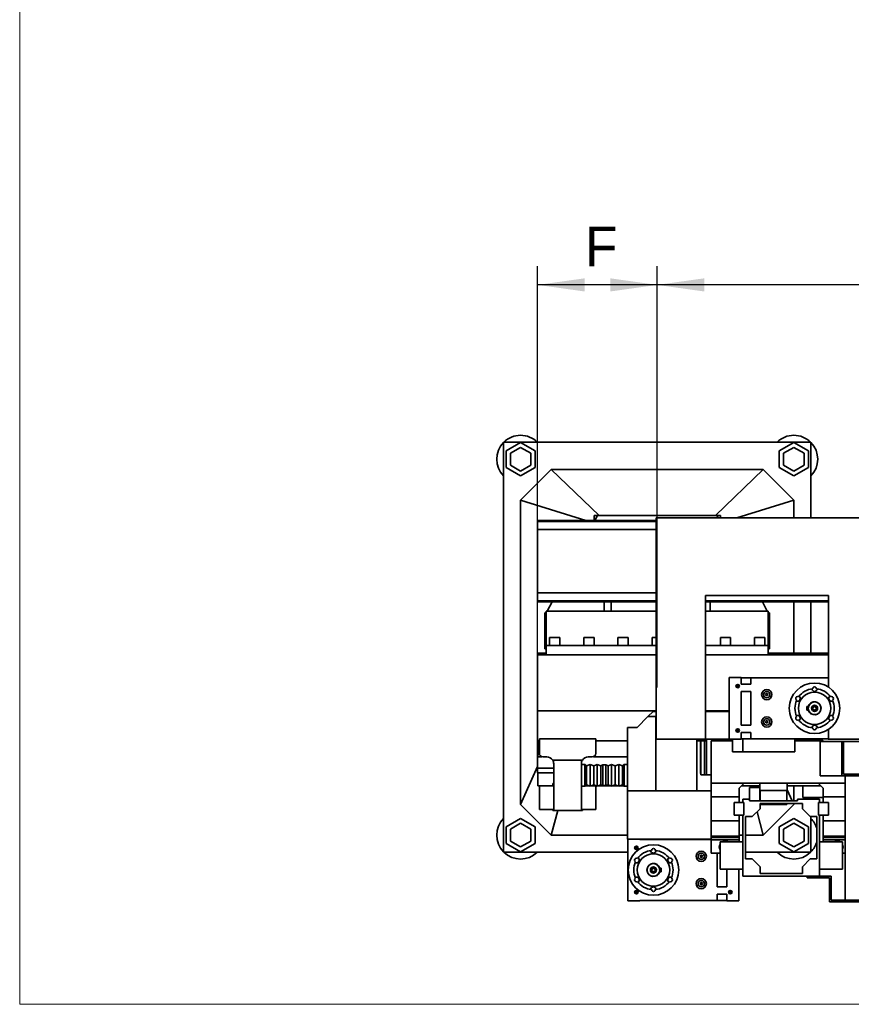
# Model space of a CAD drawing. Header units: millimetres. Extents: x 20 to 400, y 0 to 275.
# Tile 1 of 21: x 20 to 64, y 30 to 82. Entities that reach past the tile are written whole.
import ezdxf

# ---------------------------------------------------------------- set-up
doc = ezdxf.new("R2010")
doc.units = ezdxf.units.MM
doc.linetypes.add('SLD-Durchgehend', pattern=[0])
doc.linetypes.add('SLD-Punktstrich', pattern=[19.05, 15.24, -1.27, 1.27, -1.27])
doc.layers.add('KOPF', color=7, linetype='SLD-Durchgehend')
doc.styles.add('SLDTEXTSTYLE0', font='Gill Sans MT Pro Medium')
doc.dimstyles.new('SLDDIMSTYLE0', dxfattribs={"dimtxt": 1.924756, "dimasz": 2.5, "dimexe": 0, "dimexo": 0.0625, "dimgap": 0.481189, "dimtad": 1, "dimlfac": 55, "dimrnd": 1e-09, "dimzin": 12, "dimdsep": 46, "dimtxsty": 'SLDTEXTSTYLE0', "dimsah": 1, "dimcen": 0.09, "dimadec": 0, "dimazin": 3, "dimtfac": 1, "dimtofl": 0, "dimtmove": 0, "dimatfit": 3, "dimfxl": 1, "dimfrac": 2, "dimtolj": 1, "dimtzin": 12, "dimarcsym": 0})

# ---------------------------------------------------------------- blocks, each defined once
blk = doc.blocks.new('_D_10')
at = {"layer": 'KOPF', "color": 7}
for p, q in [((53.935, 52.732), (53.935, 69.273)), ((110.299, 52.91), (110.299, 69.273)), ((110.299, 68.273), (53.935, 68.273))]:
    blk.add_line(p, q, dxfattribs=at)
for points in [[(53.935, 68.273), (56.435, 67.923), (56.435, 68.623)], [(110.299, 68.273), (107.799, 68.623), (107.799, 67.923)]]:
    blk.add_solid(points, dxfattribs=at)
at = {"layer": 'KOPF', "color": 7, "insert": (80.382, 71.377), "char_height": 2.1167, "attachment_point": 1, "style": 'SLDTEXTSTYLE0'}
blk.add_mtext('H1', dxfattribs=at)
blk = doc.blocks.new('_D_11')
at = {"layer": 'KOPF', "color": 7}
for p, q in [((47.571, 48.673), (47.571, 69.273)), ((53.935, 52.732), (53.935, 69.273)), ((53.935, 68.273), (47.571, 68.273))]:
    blk.add_line(p, q, dxfattribs=at)
for points in [[(47.571, 68.273), (50.071, 67.923), (50.071, 68.623)], [(53.935, 68.273), (51.435, 68.623), (51.435, 67.923)]]:
    blk.add_solid(points, dxfattribs=at)
at = {"layer": 'KOPF', "color": 7, "insert": (50.091, 71.377), "char_height": 2.117, "attachment_point": 1, "style": 'SLDTEXTSTYLE0'}
blk.add_mtext('F', dxfattribs=at)

msp = doc.modelspace()

# ---------------------------------------------------------------- linework, layer by layer
at = {"color": 7, "linetype": 'SLD-Durchgehend', "lineweight": 35}
for p, q in [((62.11677, 59.90959), (45.75313, 59.90959)), ((45.75313, 59.90959), (45.75313, 38.09141)), ((46.66222, 59.89276), (45.88949, 59.44663)), ((47.43495, 59.44663), (46.66222, 59.89276)), ((61.20768, 59.89276), (60.43495, 59.44663)), ((61.9804, 59.44663), (61.20768, 59.89276)), ((62.11677, 55.87322), (62.11677, 59.90959)), ((45.88949, 59.44663), (45.88949, 58.55436)), ((46.66222, 59.63033), (46.11677, 59.31541)), ((46.11677, 59.31541), (46.11677, 58.68558)), ((47.20768, 59.31541), (46.66222, 59.63033)), ((47.20768, 58.68558), (47.20768, 59.31541)), ((47.43495, 58.55436), (47.43495, 59.44663)), ((60.43495, 59.44663), (60.43495, 58.55436)), ((61.20768, 59.63033), (60.66222, 59.31541)), ((60.66222, 59.31541), (60.66222, 58.68558)), ((61.75313, 59.31541), (61.20768, 59.63033)), ((61.75313, 58.68558), (61.75313, 59.31541)), ((61.9804, 58.55436), (61.9804, 59.44663)), ((46.11677, 58.68558), (46.66222, 58.37066)), ((46.66222, 58.37066), (47.20768, 58.68558)), ((60.66222, 58.68558), (61.20768, 58.37066)), ((61.20768, 58.37066), (61.75313, 58.68558)), ((45.88949, 58.55436), (46.66222, 58.10823)), ((46.66222, 58.10823), (47.43495, 58.55436)), ((48.29859, 58.45504), (46.66222, 56.81868)), ((50.83777, 56.0005), (48.29859, 58.45504)), ((59.57131, 58.45504), (48.29859, 58.45504)), ((57.03213, 56.0005), (59.57131, 58.45504)), ((61.20768, 56.81868), (59.57131, 58.45504)), ((60.43495, 58.55436), (61.20768, 58.10823)), ((61.20768, 58.10823), (61.9804, 58.55436)), ((50.13949, 55.73686), (46.66222, 56.81868)), ((46.66222, 56.81868), (46.66222, 40.63686)), ((58.16872, 55.87322), (61.20768, 56.81868)), ((61.20768, 55.87322), (61.20768, 56.81868)), ((47.57131, 55.73686), (47.57131, 55.68231)), ((53.87131, 55.73686), (47.57131, 55.73686)), ((53.87131, 55.68231), (47.57131, 55.68231)), ((47.57131, 55.26413), (47.57131, 55.68231)), ((50.75313, 56.0005), (50.57131, 56.0005)), ((50.57131, 56.0005), (50.57131, 55.73686)), ((50.61438, 55.73686), (50.75313, 56.0005)), ((50.75313, 56.0005), (57.11677, 56.0005)), ((53.87131, 55.87322), (53.87131, 44.10959)), ((66.23495, 55.87322), (53.87131, 55.87322)), ((57.29859, 56.0005), (57.11677, 56.0005)), ((57.11677, 56.0005), (57.18375, 55.87322)), ((57.29859, 55.87322), (57.29859, 56.0005)), ((53.87131, 55.26413), (47.57131, 55.26413)), ((47.57131, 51.88231), (47.57131, 55.26413)), ((53.87131, 51.88231), (47.57131, 51.88231)), ((47.57131, 51.46413), (47.57131, 51.88231)), ((47.57131, 51.46413), (53.87131, 51.46413)), ((47.57131, 51.46413), (47.57131, 51.40959)), ((53.87131, 51.40959), (47.57131, 51.40959)), ((48.07371, 50.90959), (48.33686, 51.40959)), ((51.11677, 51.28882), (51.11677, 51.40959)), ((51.4804, 51.28882), (51.4804, 51.40959)), ((56.50768, 51.74595), (63.05313, 51.74595)), ((56.50768, 44.10959), (56.50768, 51.74595)), ((56.50768, 51.46413), (63.05313, 51.46413)), ((63.05313, 51.40959), (56.50768, 51.40959)), ((56.75313, 51.28882), (56.75313, 51.40959)), ((59.53304, 51.40959), (59.79619, 50.90959)), ((61.20768, 48.67322), (61.20768, 51.40959)), ((62.11677, 48.67322), (62.11677, 51.40959)), ((63.05313, 51.74595), (63.05313, 46.86968)), ((47.95313, 50.81868), (48.02586, 50.81868)), ((47.95313, 50.54595), (47.95313, 50.81868)), ((48.02586, 50.90959), (53.87131, 50.90959)), ((48.02586, 50.55504), (48.02586, 50.90959)), ((51.11677, 50.90959), (51.11677, 51.28882)), ((51.4804, 50.90959), (51.4804, 51.28882)), ((56.50768, 50.90959), (59.84404, 50.90959)), ((56.75313, 50.90959), (56.75313, 51.28882)), ((59.84404, 50.55504), (59.84404, 50.90959)), ((59.84404, 50.81868), (59.91677, 50.81868)), ((59.91677, 50.54595), (59.91677, 50.81868)), ((47.95313, 49.18231), (47.95313, 50.54595)), ((48.02586, 49.09141), (48.02586, 50.55504)), ((59.84404, 49.09141), (59.84404, 50.55504)), ((59.91677, 49.18231), (59.91677, 50.54595)), ((48.20768, 49.50959), (48.20768, 49.09141)), ((48.20768, 49.50959), (48.75313, 49.50959)), ((48.75313, 49.09141), (48.75313, 49.50959)), ((50.02586, 49.50959), (50.02586, 49.09141)), ((50.02586, 49.50959), (50.57131, 49.50959)), ((50.57131, 49.09141), (50.57131, 49.50959)), ((51.84404, 49.50959), (51.84404, 49.09141)), ((51.84404, 49.50959), (52.38949, 49.50959)), ((52.38949, 49.09141), (52.38949, 49.50959)), ((53.66222, 49.50959), (53.66222, 49.09141)), ((53.66222, 49.50959), (53.87131, 49.50959)), ((57.29859, 49.50959), (57.29859, 49.09141)), ((57.29859, 49.50959), (57.84404, 49.50959)), ((57.84404, 49.09141), (57.84404, 49.50959)), ((59.11677, 49.50959), (59.11677, 49.09141)), ((59.11677, 49.50959), (59.66222, 49.50959)), ((59.66222, 49.09141), (59.66222, 49.50959)), ((47.95313, 48.90959), (47.95313, 49.18231)), ((47.95313, 48.90959), (48.02586, 48.90959)), ((48.02586, 49.09141), (53.87131, 49.09141)), ((48.02586, 48.6005), (48.02586, 49.09141)), ((56.50768, 49.09141), (59.84404, 49.09141)), ((59.84404, 48.6005), (59.84404, 49.09141)), ((59.84404, 48.90959), (59.91677, 48.90959)), ((59.91677, 48.90959), (59.91677, 49.18231)), ((48.02586, 48.67322), (47.57131, 48.67322)), ((47.57131, 48.67322), (47.57131, 48.6005)), ((47.57131, 48.23686), (47.57131, 48.6005)), ((47.57131, 48.6005), (48.02586, 48.6005)), ((47.57131, 45.61868), (47.57131, 48.23686)), ((48.02586, 48.6005), (53.87131, 48.6005)), ((56.50768, 48.6005), (59.84404, 48.6005)), ((63.05313, 48.67322), (59.84404, 48.67322)), ((59.84404, 48.6005), (63.05313, 48.6005)), ((57.765, 44.11141), (57.765, 47.38413)), ((58.39682, 47.38413), (57.765, 47.38413)), ((58.39682, 47.38413), (58.39682, 47.05686)), ((58.39682, 47.36595), (58.915, 47.36595)), ((58.915, 47.05686), (58.915, 47.36595)), ((63.03773, 47.36595), (58.915, 47.36595)), ((63.05313, 47.38413), (63.03773, 47.38413)), ((63.03773, 47.36595), (63.03773, 47.38413)), ((58.15398, 46.99516), (58.19503, 46.95411)), ((58.19503, 46.90507), (58.165, 46.87504)), ((58.27409, 46.87504), (58.165, 46.87504)), ((58.24407, 46.95411), (58.27409, 46.98413)), ((58.27409, 46.87504), (58.24407, 46.90507)), ((58.27409, 46.98413), (58.27409, 46.87504)), ((58.29454, 46.87504), (58.27409, 46.87504)), ((58.27409, 46.87504), (58.27916, 46.86998)), ((58.27409, 46.87504), (58.27409, 46.8546)), ((58.27916, 46.86998), (58.27409, 46.8546)), ((58.27916, 46.86998), (58.29454, 46.87504)), ((58.28512, 46.96471), (58.29454, 46.98413)), ((58.39682, 47.05686), (58.40137, 47.05686)), ((58.39682, 46.63868), (58.39682, 44.85686)), ((58.915, 46.63868), (58.39682, 46.63868)), ((58.40137, 47.05686), (58.40137, 47.03868)), ((58.40137, 47.03868), (58.91046, 47.03868)), ((58.91046, 47.03868), (58.91046, 47.05686)), ((58.91046, 47.05686), (58.915, 47.05686)), ((58.915, 46.63868), (58.915, 44.85686)), ((59.73351, 46.52959), (59.70202, 46.47504)), ((59.70202, 46.47504), (59.73351, 46.4205)), ((59.7965, 46.52959), (59.73351, 46.52959)), ((59.73351, 46.4205), (59.7965, 46.4205)), ((59.82799, 46.47504), (59.7965, 46.52959)), ((59.7965, 46.4205), (59.82799, 46.47504)), ((53.87131, 45.61868), (47.57131, 45.61868)), ((47.57131, 45.61868), (47.57131, 44.0205)), ((53.44404, 45.30959), (53.71677, 45.58231)), ((53.87131, 45.58231), (53.71677, 45.58231)), ((57.765, 45.61868), (56.50768, 45.61868)), ((57.765, 45.58231), (56.50768, 45.58231)), ((61.97718, 45.83868), (61.905, 45.83868)), ((61.905, 45.83868), (61.905, 45.65686)), ((61.905, 45.65686), (61.97718, 45.65686)), ((52.86768, 44.73322), (53.44404, 45.30959)), ((53.85313, 45.30959), (53.44404, 45.30959)), ((53.85313, 41.36413), (53.85313, 45.30959)), ((59.73351, 45.07504), (59.70202, 45.0205)), ((59.7965, 45.07504), (59.73351, 45.07504)), ((59.82799, 45.0205), (59.7965, 45.07504)), ((52.35313, 41.36413), (52.35313, 44.73322)), ((52.35313, 44.73322), (52.86768, 44.73322)), ((58.19503, 44.54143), (58.15398, 44.50038)), ((58.165, 44.6205), (58.19503, 44.59047)), ((58.165, 44.6205), (58.27409, 44.6205)), ((58.24407, 44.59047), (58.27409, 44.6205)), ((58.27409, 44.51141), (58.24407, 44.54143)), ((58.27409, 44.64094), (58.27409, 44.6205)), ((58.27409, 44.64094), (58.27916, 44.62556)), ((58.27916, 44.62556), (58.27409, 44.6205)), ((58.27409, 44.6205), (58.29454, 44.6205)), ((58.27409, 44.6205), (58.27409, 44.51141)), ((58.29454, 44.6205), (58.27916, 44.62556)), ((58.28512, 44.60107), (58.29454, 44.6205)), ((58.915, 44.85686), (58.39682, 44.85686)), ((59.70202, 45.0205), (59.73351, 44.96595)), ((59.73351, 44.96595), (59.7965, 44.96595)), ((59.7965, 44.96595), (59.82799, 45.0205)), ((63.05313, 44.62586), (63.05313, 44.10959)), ((47.57313, 44.0205), (47.57131, 44.0205)), ((47.57131, 44.0205), (47.57131, 43.17322)), ((47.66222, 44.0205), (47.57313, 44.0205)), ((47.57313, 43.17322), (47.57313, 44.0205)), ((47.66222, 43.34595), (47.66222, 44.12159)), ((47.66222, 44.12159), (50.66222, 44.12159)), ((50.66222, 43.34595), (50.66222, 44.12159)), ((52.35313, 44.0205), (50.66222, 44.0205)), ((53.87131, 44.10959), (56.50768, 44.10959)), ((56.03495, 44.0205), (56.03495, 44.10959)), ((56.03495, 41.36413), (56.03495, 44.0205)), ((56.24404, 44.0205), (56.03495, 44.0205)), ((56.24404, 42.27322), (56.24404, 44.10959)), ((56.26222, 42.20231), (56.26222, 44.0205)), ((56.44404, 44.0205), (56.26222, 44.0205)), ((56.33495, 44.0205), (56.33495, 44.10959)), ((56.44404, 42.20231), (56.44404, 44.0205)), ((56.55313, 44.0205), (56.44404, 44.0205)), ((56.55313, 42.20231), (56.55313, 44.11141)), ((57.94265, 44.11141), (56.55313, 44.11141)), ((56.80768, 41.76959), (56.80768, 44.0205)), ((57.94265, 44.0205), (56.80768, 44.0205)), ((58.39682, 44.11141), (57.94265, 44.11141)), ((57.94265, 44.0205), (57.94265, 44.11141)), ((57.94265, 44.0205), (57.94265, 43.43868)), ((58.40137, 44.43868), (58.39682, 44.43868)), ((58.39682, 44.43868), (58.39682, 44.11141)), ((58.39682, 44.12959), (58.915, 44.12959)), ((58.91046, 44.45686), (58.40137, 44.45686)), ((58.40137, 44.45686), (58.40137, 44.43868)), ((58.49682, 44.12959), (58.49682, 43.43868)), ((58.91046, 44.43868), (58.91046, 44.45686)), ((58.915, 44.43868), (58.91046, 44.43868)), ((58.915, 44.12959), (58.915, 44.43868)), ((63.03773, 44.12959), (58.915, 44.12959)), ((62.67409, 44.11141), (61.26806, 44.11141)), ((61.26806, 44.11141), (61.26806, 44.0205)), ((61.26806, 43.43868), (61.26806, 44.0205)), ((62.765, 44.0205), (61.26806, 44.0205)), ((61.76046, 44.11141), (61.76046, 44.12959)), ((62.765, 44.0205), (62.67409, 44.11141)), ((62.765, 44.0205), (62.80682, 43.97868)), ((63.03773, 44.12959), (63.03773, 44.11141)), ((63.05313, 44.11141), (63.03773, 44.11141)), ((63.05313, 44.10959), (66.23495, 44.10959)), ((62.60768, 42.1605), (62.60768, 43.97868)), ((62.60768, 43.97868), (63.76222, 43.97868)), ((63.76222, 43.06959), (63.76222, 43.97868)), ((63.76222, 43.97868), (63.85313, 43.97868)), ((63.85313, 43.06959), (63.85313, 43.97868)), ((63.85313, 43.97868), (66.48949, 43.97868)), ((47.57313, 43.17322), (47.57131, 43.17322)), ((47.57131, 43.17322), (47.57131, 42.57156)), ((47.78727, 43.17322), (47.57313, 43.17322)), ((48.06222, 43.16413), (47.84404, 43.16413)), ((48.37171, 42.99141), (49.95273, 42.99141)), ((50.26222, 43.16413), (50.4804, 43.16413)), ((52.35313, 43.17322), (50.53718, 43.17322)), ((57.94265, 43.43868), (61.26806, 43.43868)), ((63.76222, 43.06959), (63.85313, 43.06959)), ((63.76222, 42.1605), (63.76222, 43.06959)), ((63.85313, 43.06959), (63.85313, 42.25141)), ((47.57131, 42.65706), (46.66222, 40.63686)), ((47.57131, 42.57156), (48.42586, 42.57156)), ((47.57131, 42.30959), (47.57131, 42.57156)), ((48.42586, 42.21532), (48.42586, 42.8005)), ((49.89859, 42.21532), (49.89859, 42.8005)), ((50.0804, 42.7592), (49.89859, 42.7592)), ((50.17131, 42.69556), (50.0804, 42.7592)), ((50.0804, 41.61375), (50.0804, 42.7592)), ((50.36222, 42.7592), (50.17131, 42.69556)), ((50.17131, 41.67738), (50.17131, 42.69556)), ((50.55313, 42.69556), (50.36222, 42.7592)), ((50.36222, 41.61375), (50.36222, 42.7592)), ((50.74404, 42.7592), (50.55313, 42.69556)), ((50.55313, 41.67738), (50.55313, 42.69556)), ((50.93495, 42.69556), (50.74404, 42.7592)), ((50.74404, 41.61375), (50.74404, 42.7592)), ((51.04404, 42.73193), (50.93495, 42.69556)), ((50.93495, 41.67738), (50.93495, 42.69556)), ((51.20768, 42.73193), (51.04404, 42.73193)), ((51.04404, 41.64102), (51.04404, 42.73193)), ((51.31677, 42.69556), (51.20768, 42.73193)), ((51.20768, 41.64102), (51.20768, 42.73193)), ((51.50768, 42.7592), (51.31677, 42.69556)), ((51.31677, 41.67738), (51.31677, 42.69556)), ((51.69859, 42.69556), (51.50768, 42.7592)), ((51.50768, 41.61375), (51.50768, 42.7592)), ((51.88949, 42.7592), (51.69859, 42.69556)), ((51.69859, 41.67738), (51.69859, 42.69556)), ((52.0804, 42.69556), (51.88949, 42.7592)), ((51.88949, 41.61375), (51.88949, 42.7592)), ((52.17131, 42.7592), (52.0804, 42.69556)), ((52.0804, 41.67738), (52.0804, 42.69556)), ((52.35313, 42.7592), (52.17131, 42.7592)), ((52.17131, 41.61375), (52.17131, 42.7592)), ((48.42586, 42.30959), (47.57131, 42.30959)), ((47.57313, 41.62777), (47.57313, 42.30959)), ((48.42586, 41.61978), (48.42586, 42.21532)), ((49.89859, 41.61978), (49.89859, 42.21532)), ((56.24404, 42.27322), (56.26222, 42.27322)), ((56.44404, 42.20231), (56.26222, 42.20231)), ((56.55313, 42.20231), (56.44404, 42.20231)), ((56.80768, 42.20231), (56.55313, 42.20231)), ((63.76222, 42.1605), (62.60768, 42.1605)), ((63.76222, 42.1605), (63.93495, 42.1605)), ((63.85313, 42.25141), (66.48949, 42.25141)), ((66.40768, 42.1605), (63.93495, 42.1605)), ((63.93495, 35.54231), (63.93495, 42.1605)), ((47.79984, 41.62777), (47.57313, 41.62777)), ((47.66222, 40.36413), (47.66222, 41.62777)), ((47.79984, 41.62777), (47.84404, 41.62777)), ((48.06222, 41.62777), (47.84404, 41.62777)), ((48.06222, 41.62777), (48.37393, 41.62777)), ((48.37393, 41.62777), (48.37393, 41.74605)), ((48.37393, 41.74605), (48.42586, 41.74605)), ((48.42586, 40.44724), (48.42586, 41.61978)), ((49.89859, 40.44724), (49.89859, 41.61978)), ((49.89859, 41.61375), (50.0804, 41.61375)), ((50.0804, 41.61375), (50.17131, 41.67738)), ((50.10044, 41.62777), (50.26222, 41.62777)), ((50.17131, 41.67738), (50.36222, 41.61375)), ((50.26222, 41.62777), (50.32015, 41.62777)), ((50.36222, 41.61375), (50.55313, 41.67738)), ((50.40429, 41.62777), (50.4804, 41.62777)), ((50.4804, 41.62777), (50.5246, 41.62777)), ((50.70197, 41.62777), (50.5246, 41.62777)), ((50.55313, 41.67738), (50.74404, 41.61375)), ((50.66222, 41.62777), (50.66222, 40.36413)), ((50.74404, 41.61375), (50.93495, 41.67738)), ((51.46561, 41.62777), (50.78611, 41.62777)), ((50.93495, 41.67738), (51.04404, 41.64102)), ((51.04404, 41.64102), (51.20768, 41.64102)), ((51.20768, 41.64102), (51.31677, 41.67738)), ((51.31677, 41.67738), (51.50768, 41.61375)), ((51.50768, 41.61375), (51.69859, 41.67738)), ((51.84743, 41.62777), (51.54975, 41.62777)), ((51.69859, 41.67738), (51.88949, 41.61375)), ((51.88949, 41.61375), (52.0804, 41.67738)), ((52.15128, 41.62777), (51.93156, 41.62777)), ((52.0804, 41.67738), (52.17131, 41.61375)), ((52.17131, 41.61375), (52.35313, 41.61375)), ((63.93495, 41.76959), (56.80768, 41.76959)), ((56.80768, 41.04231), (56.80768, 41.76959)), ((58.57131, 41.76959), (58.29859, 41.49686)), ((58.29859, 41.49686), (58.29859, 41.04231)), ((59.40137, 41.62777), (58.42949, 41.62777)), ((58.85313, 41.54231), (58.85313, 40.83322)), ((59.39859, 41.54231), (58.85313, 41.54231)), ((58.88594, 41.62777), (58.90823, 41.54231)), ((59.39859, 40.83322), (59.39859, 41.54231)), ((59.40137, 41.76959), (59.40137, 41.36597)), ((60.85591, 41.36597), (60.85591, 41.76959)), ((62.6404, 41.62777), (60.85591, 41.62777)), ((60.85591, 41.41856), (61.11931, 40.83322)), ((61.20768, 40.83322), (61.20768, 41.62777)), ((61.6804, 41.00595), (61.6804, 41.62777)), ((62.77131, 41.49686), (62.49859, 41.76959)), ((62.77131, 41.04231), (62.77131, 41.49686)), ((53.85313, 41.36413), (52.35313, 41.36413)), ((52.35313, 41.36413), (52.35313, 38.78231)), ((56.03495, 41.36413), (53.85313, 41.36413)), ((56.80768, 41.36413), (56.03495, 41.36413)), ((58.29859, 41.04231), (56.80768, 41.04231)), ((56.80768, 39.76959), (56.80768, 41.04231)), ((58.29859, 41.04231), (58.29859, 40.74231)), ((58.85313, 40.90595), (58.48949, 40.90595)), ((58.48949, 40.90595), (58.48949, 40.74231)), ((58.85313, 40.83322), (58.85313, 40.90595)), ((60.12864, 41.36597), (59.40137, 41.36597)), ((59.41677, 41.36595), (59.41677, 40.83322)), ((59.41677, 41.36595), (60.84051, 41.36595)), ((59.58319, 41.36597), (59.58319, 41.36595)), ((60.85591, 41.36597), (60.12864, 41.36597)), ((60.67409, 41.36595), (60.67409, 41.36597)), ((60.84051, 40.83322), (60.84051, 41.36595)), ((61.39859, 40.90595), (61.39859, 40.83322)), ((62.5804, 40.90595), (61.39859, 40.90595)), ((62.77131, 41.00595), (61.6804, 41.00595)), ((61.71677, 41.00595), (61.71677, 40.90595)), ((62.44404, 40.90595), (62.44404, 41.00595)), ((62.5804, 40.74231), (62.5804, 40.90595)), ((63.93495, 41.04231), (62.77131, 41.04231)), ((62.77131, 40.74231), (62.77131, 41.04231)), ((46.66222, 40.63686), (48.29859, 39.0005)), ((47.84404, 40.36413), (47.66222, 40.36413)), ((47.84404, 40.36413), (48.06222, 40.36413)), ((48.37393, 40.36413), (48.06222, 40.36413)), ((48.37393, 40.31576), (48.37393, 40.36413)), ((48.42586, 40.31576), (48.42586, 40.44724)), ((49.89859, 40.31576), (49.89859, 40.44724)), ((50.26222, 40.36413), (49.95052, 40.36413)), ((49.95052, 40.36413), (49.95052, 40.31576)), ((50.4804, 40.36413), (50.26222, 40.36413)), ((50.66222, 40.36413), (50.4804, 40.36413)), ((58.02586, 40.74231), (58.02586, 40.06959)), ((58.55313, 40.74231), (58.02586, 40.74231)), ((58.48949, 40.74231), (58.55313, 40.74231)), ((58.55313, 40.74231), (58.55313, 40.06959)), ((61.39859, 40.83322), (58.85313, 40.83322)), ((58.85313, 40.83322), (59.39859, 40.83322)), ((59.40768, 40.40595), (58.98949, 39.98777)), ((59.40768, 40.68777), (59.40768, 40.40595)), ((61.66222, 40.68777), (59.40768, 40.68777)), ((59.41677, 40.68777), (59.41677, 40.63868)), ((59.41677, 40.63868), (60.84051, 40.63868)), ((59.57131, 39.0005), (61.20768, 40.63686)), ((60.84051, 40.63868), (60.84051, 40.68777)), ((61.18477, 40.68777), (61.20768, 40.63686)), ((61.20768, 40.63686), (61.20768, 40.68777)), ((61.66222, 40.40595), (61.66222, 40.68777)), ((62.0804, 39.98777), (61.66222, 40.40595)), ((62.51677, 40.74231), (62.5804, 40.74231)), ((62.51677, 40.06959), (62.51677, 40.74231)), ((63.04404, 40.74231), (62.51677, 40.74231)), ((63.04404, 40.06959), (63.04404, 40.74231)), ((46.66222, 39.89276), (45.88949, 39.44663)), ((47.43495, 39.44663), (46.66222, 39.89276)), ((48.6417, 40.31576), (48.29859, 39.0005)), ((48.42586, 40.31576), (48.37393, 40.31576)), ((48.42586, 40.31576), (49.89859, 40.31576)), ((49.95052, 40.31576), (49.89859, 40.31576)), ((58.02586, 40.06959), (58.55313, 40.06959)), ((58.29859, 40.06959), (58.29859, 39.76959)), ((58.48949, 40.06959), (58.48949, 36.81504)), ((58.55313, 40.06959), (58.48949, 40.06959)), ((58.98949, 39.98777), (58.63495, 39.98777)), ((58.63495, 39.98777), (58.63495, 37.73322)), ((59.24667, 40.24495), (59.57131, 39.0005)), ((61.20768, 39.89276), (60.43495, 39.44663)), ((61.9804, 39.44663), (61.20768, 39.89276)), ((62.43495, 39.98777), (62.0804, 39.98777)), ((62.11677, 38.09141), (62.11677, 39.98777)), ((62.43495, 37.73322), (62.43495, 39.98777)), ((62.5804, 40.06959), (62.51677, 40.06959)), ((62.51677, 40.06959), (63.04404, 40.06959)), ((62.5804, 36.81504), (62.5804, 40.06959)), ((62.77131, 39.76959), (62.77131, 40.06959)), ((45.88949, 39.44663), (45.88949, 38.55436)), ((46.66222, 39.63033), (46.11677, 39.31541)), ((46.11677, 39.31541), (46.11677, 38.68558)), ((47.20768, 39.31541), (46.66222, 39.63033)), ((47.20768, 38.68558), (47.20768, 39.31541)), ((47.43495, 38.55436), (47.43495, 39.44663)), ((58.29859, 39.76959), (56.80768, 39.76959)), ((56.80768, 38.95141), (56.80768, 39.76959)), ((58.29859, 39.76959), (58.29859, 38.95141)), ((60.43495, 39.44663), (60.43495, 38.55436)), ((61.20768, 39.63033), (60.66222, 39.31541)), ((60.66222, 39.31541), (60.66222, 38.68558)), ((61.75313, 39.31541), (61.20768, 39.63033)), ((61.75313, 38.68558), (61.75313, 39.31541)), ((61.9804, 38.55436), (61.9804, 39.44663)), ((63.93495, 39.76959), (62.77131, 39.76959)), ((62.77131, 38.95141), (62.77131, 39.76959)), ((48.29859, 39.0005), (52.35313, 39.0005)), ((56.80768, 38.78231), (52.35313, 38.78231)), ((52.37131, 38.78231), (52.37131, 35.50959)), ((53.00768, 38.76413), (53.00768, 38.78231)), ((53.00768, 38.76413), (56.80768, 38.76413)), ((54.28495, 38.78231), (54.28495, 38.76413)), ((58.29859, 38.95141), (56.80768, 38.95141)), ((56.80768, 38.95141), (56.80768, 38.87868)), ((58.29859, 38.87868), (56.80768, 38.87868)), ((56.80768, 38.87868), (56.80768, 38.75141)), ((58.29859, 39.0005), (58.48949, 39.0005)), ((58.29859, 38.95141), (58.29859, 38.87868)), ((58.29859, 38.87868), (58.29859, 38.75141)), ((58.63495, 39.0005), (59.57131, 39.0005)), ((63.93495, 38.95141), (62.77131, 38.95141)), ((62.77131, 38.87868), (62.77131, 38.95141)), ((63.93495, 38.87868), (62.77131, 38.87868)), ((62.77131, 38.75141), (62.77131, 38.87868)), ((45.88949, 38.55436), (46.66222, 38.10823)), ((46.11677, 38.68558), (46.66222, 38.37066)), ((46.66222, 38.37066), (47.20768, 38.68558)), ((46.66222, 38.10823), (47.43495, 38.55436)), ((52.76029, 38.39334), (52.80134, 38.35229)), ((52.80134, 38.30325), (52.77131, 38.27322)), ((52.8804, 38.27322), (52.77131, 38.27322)), ((52.85038, 38.35229), (52.8804, 38.38231)), ((52.8804, 38.27322), (52.85038, 38.30325)), ((52.8804, 38.38231), (52.8804, 38.27322)), ((52.8804, 38.27322), (52.8804, 38.25278)), ((52.8804, 38.27322), (52.88547, 38.26816)), ((52.90085, 38.27322), (52.8804, 38.27322)), ((52.88547, 38.26816), (52.8804, 38.25278)), ((52.88547, 38.26816), (52.90085, 38.27322)), ((58.29859, 38.75141), (56.80768, 38.75141)), ((56.80768, 38.75141), (56.80768, 38.04231)), ((57.2804, 38.64231), (57.2804, 37.18777)), ((58.48949, 38.64231), (57.2804, 38.64231)), ((58.29859, 38.75141), (58.29859, 38.64231)), ((60.43495, 38.55436), (61.20768, 38.10823)), ((60.66222, 38.68558), (61.20768, 38.37066)), ((61.20768, 38.37066), (61.75313, 38.68558)), ((61.20768, 38.10823), (61.9804, 38.55436)), ((63.78949, 38.64231), (62.5804, 38.64231)), ((63.93495, 38.75141), (62.77131, 38.75141)), ((62.77131, 38.64231), (62.77131, 38.75141)), ((63.78949, 37.18777), (63.78949, 38.64231)), ((45.75313, 38.09141), (52.37131, 38.09141)), ((56.24891, 37.92777), (56.21742, 37.87322)), ((56.21742, 37.87322), (56.24891, 37.81868)), ((56.3119, 37.92777), (56.24891, 37.92777)), ((56.24891, 37.81868), (56.3119, 37.81868)), ((56.34339, 37.87322), (56.3119, 37.92777)), ((56.3119, 37.81868), (56.34339, 37.87322)), ((57.2804, 38.04231), (56.80768, 38.04231)), ((57.1304, 38.03686), (57.2804, 38.03686)), ((57.1304, 36.25504), (57.1304, 38.03686)), ((58.63495, 38.09141), (62.11677, 38.09141)), ((58.63495, 37.73322), (58.98949, 37.73322)), ((58.98949, 37.73322), (59.40768, 37.31504)), ((61.66222, 37.31504), (62.0804, 37.73322)), ((62.0804, 37.73322), (62.43495, 37.73322)), ((63.93495, 38.04231), (63.78949, 38.04231)), ((54.1404, 37.23686), (54.06823, 37.23686)), ((54.1404, 37.05504), (54.1404, 37.23686)), ((59.40768, 37.31504), (59.40768, 36.9605)), ((61.66222, 36.9605), (61.66222, 37.31504)), ((54.06823, 37.05504), (54.1404, 37.05504)), ((57.2804, 37.18777), (58.48949, 37.18777)), ((57.64859, 36.25504), (57.64859, 37.18777)), ((58.2804, 37.18777), (58.2804, 35.50959)), ((58.48949, 36.81504), (62.5804, 36.81504)), ((59.40768, 36.9605), (61.66222, 36.9605)), ((61.91677, 36.72413), (61.91677, 36.81504)), ((63.09859, 36.72413), (61.91677, 36.72413)), ((62.5804, 37.18777), (63.78949, 37.18777)), ((62.5804, 36.81504), (63.18949, 36.81504)), ((63.09859, 36.25591), (63.09859, 36.72413)), ((63.18949, 36.81504), (63.18949, 36.25591)), ((56.24891, 36.47322), (56.21742, 36.41868)), ((56.21742, 36.41868), (56.24891, 36.36413)), ((56.3119, 36.47322), (56.24891, 36.47322)), ((56.24891, 36.36413), (56.3119, 36.36413)), ((56.34339, 36.41868), (56.3119, 36.47322)), ((56.3119, 36.36413), (56.34339, 36.41868)), ((57.1304, 36.25504), (57.64859, 36.25504)), ((63.09859, 36.25591), (63.18949, 36.25591)), ((63.09859, 35.90595), (63.09859, 36.25591)), ((63.18949, 36.25591), (63.18949, 35.90595)), ((52.80134, 35.93961), (52.76029, 35.89856)), ((52.77131, 36.01868), (52.80134, 35.98865)), ((52.77131, 36.01868), (52.8804, 36.01868)), ((52.85038, 35.98865), (52.8804, 36.01868)), ((52.8804, 35.90959), (52.85038, 35.93961)), ((52.8804, 36.03912), (52.88547, 36.02374)), ((52.8804, 36.03912), (52.8804, 36.01868)), ((52.88547, 36.02374), (52.8804, 36.01868)), ((52.8804, 36.01868), (52.90085, 36.01868)), ((52.8804, 36.01868), (52.8804, 35.90959)), ((52.90085, 36.01868), (52.88547, 36.02374)), ((57.13495, 35.83686), (57.1304, 35.83686)), ((57.1304, 35.83686), (57.1304, 35.52777)), ((57.64404, 35.85504), (57.13495, 35.85504)), ((57.13495, 35.85504), (57.13495, 35.83686)), ((57.64404, 35.83686), (57.64404, 35.85504)), ((57.64859, 35.83686), (57.64404, 35.83686)), ((57.64859, 35.50959), (57.64859, 35.83686)), ((57.76625, 36.02374), (57.75087, 36.01868)), ((57.75087, 36.01868), (57.77131, 36.01868)), ((57.76029, 35.92901), (57.75087, 35.90959)), ((57.76625, 36.02374), (57.77131, 36.03912)), ((57.77131, 36.01868), (57.76625, 36.02374)), ((57.77131, 36.01868), (57.77131, 36.03912)), ((57.77131, 36.01868), (57.8804, 36.01868)), ((57.77131, 35.90959), (57.77131, 36.01868)), ((57.77131, 36.01868), (57.80134, 35.98865)), ((57.80134, 35.93961), (57.77131, 35.90959)), ((57.85038, 35.98865), (57.8804, 36.01868)), ((57.89143, 35.89856), (57.85038, 35.93961)), ((63.18949, 35.90595), (63.09859, 35.90595)), ((63.09859, 35.45141), (63.09859, 35.90595)), ((63.18949, 35.90595), (63.18949, 35.54231)), ((52.37131, 35.50959), (53.00768, 35.50959)), ((53.00768, 35.52777), (57.1304, 35.52777)), ((53.00768, 35.52777), (53.00768, 35.50959)), ((57.64859, 35.52777), (57.1304, 35.52777)), ((57.64859, 35.50959), (58.2804, 35.50959)), ((66.44404, 35.45141), (63.09859, 35.45141)), ((63.18949, 35.54231), (66.44404, 35.54231))]:
    msp.add_line(p, q, dxfattribs=at)
for centre, radius in [((58.21955, 46.92959), 0.09273), ((59.765, 46.47504), 0.27273), ((59.765, 46.47504), 0.17273), ((62.31046, 45.74777), 1.34545), ((62.31046, 45.74777), 0.86364), ((62.31046, 45.74777), 0.33636), ((62.31046, 45.74777), 0.16455), ((62.31046, 45.74777), 0.11818), ((62.31046, 45.74777), 0.09273), ((59.765, 45.0205), 0.27273), ((59.765, 45.0205), 0.17273), ((58.21955, 44.56595), 0.09273), ((53.73495, 37.14595), 1.34545), ((52.82586, 38.32777), 0.09273), ((53.73495, 37.14595), 0.86364), ((56.2804, 37.87322), 0.27273), ((56.2804, 37.87322), 0.17273), ((53.73495, 37.14595), 0.33636), ((53.73495, 37.14595), 0.16455), ((53.73495, 37.14595), 0.11818), ((53.73495, 37.14595), 0.09273), ((56.2804, 36.41868), 0.27273), ((56.2804, 36.41868), 0.17273), ((52.82586, 35.96413), 0.09273), ((57.82586, 35.96413), 0.09273)]:
    msp.add_circle(centre, radius, dxfattribs=at)
for centre, radius, start, end in [((46.66222, 59.0005), 1.27273, 90, 134.415309), ((46.66222, 59.0005), 1.27273, 45.584691, 90), ((61.20768, 59.0005), 1.27273, 90, 134.415309), ((61.20768, 59.0005), 1.27273, 45.584691, 90), ((46.66222, 59.0005), 1.27273, 135.584691, 224.415309), ((61.20768, 59.0005), 1.27273, 315.584691, 44.415309), ((62.31046, 45.74777), 1.04545, 95.482557, 144.517443), ((62.31046, 46.79322), 0.14545, 183.989015, 356.010985), ((62.31046, 46.79322), 0.1, 357.258721, 182.741279), ((62.31046, 45.74777), 1.04545, 35.482557, 84.517443), ((62.31046, 45.74777), 1.04545, 155.482557, 204.517443), ((61.40507, 46.2705), 0.1, 57.258721, 242.741279), ((61.40507, 46.2705), 0.14545, 243.989015, 56.010985), ((63.21585, 46.2705), 0.14545, 123.989015, 296.010985), ((63.21585, 46.2705), 0.1, 297.258721, 122.741279), ((62.31046, 45.74777), 1.04545, 335.482557, 24.517443), ((62.31046, 45.74777), 0.38182, 166.225853, 193.774147), ((62.31046, 45.74777), 0.36364, 165.522488, 194.477512), ((62.31046, 45.74777), 0.34545, 195.257523, 164.742477), ((61.40507, 45.22504), 0.1, 117.258721, 302.741279), ((61.40507, 45.22504), 0.14545, 303.989015, 116.010985), ((62.31046, 45.74777), 1.04545, 215.482557, 264.517443), ((62.31046, 45.74777), 1.04545, 275.482557, 324.517443), ((63.21585, 45.22504), 0.14545, 63.989015, 236.010985), ((63.21585, 45.22504), 0.1, 237.258721, 62.741279), ((62.31046, 44.70231), 0.14545, 3.989015, 176.010985), ((62.31046, 44.70231), 0.1, 177.258721, 2.741279), ((47.84404, 43.34595), 0.18182, 180, 270), ((48.06222, 42.8005), 0.36364, 31.668243, 90), ((48.06222, 42.8005), 0.36364, 0, 31.668243), ((50.26222, 42.8005), 0.36364, 148.331757, 180), ((50.26222, 42.8005), 0.36364, 90, 148.331757), ((50.4804, 43.34595), 0.18182, 270, 0), ((62.0804, 41.23322), 0.31818, 225.584691, 314.415309), ((46.66222, 39.0005), 1.27273, 135.584691, 224.415309), ((61.20768, 39.0005), 1.27273, 15.358886, 44.415309), ((53.73495, 38.19141), 0.1, 357.258721, 182.741279), ((57.55313, 38.36959), 0.31364, 150.408154, 209.591846), ((57.55313, 38.36959), 0.31364, 60.408154, 119.591846), ((61.20768, 39.0005), 1.27273, 315.584691, 344.641114), ((63.51677, 38.36959), 0.31364, 60.408154, 119.591846), ((63.51677, 38.36959), 0.31364, 0, 29.591846), ((63.51677, 38.36959), 0.31364, 330.408154, 0), ((46.66222, 39.0005), 1.27273, 225.584691, 314.415309), ((52.82956, 37.66868), 0.1, 57.258721, 242.741279), ((52.82956, 37.66868), 0.14545, 243.989015, 56.010985), ((53.73495, 37.14595), 1.04545, 95.482557, 144.517443), ((53.73495, 38.19141), 0.14545, 183.989015, 356.010985), ((53.73495, 37.14595), 1.04545, 35.482557, 84.517443), ((54.64034, 37.66868), 0.14545, 123.989015, 296.010985), ((54.64034, 37.66868), 0.1, 297.258721, 122.741279), ((61.20768, 39.0005), 1.27273, 225.584691, 314.415309), ((53.73495, 37.14595), 1.04545, 155.482557, 204.517443), ((53.73495, 37.14595), 0.34545, 15.257523, 344.742477), ((53.73495, 37.14595), 0.36364, 345.522488, 14.477512), ((53.73495, 37.14595), 0.38182, 346.225853, 13.774147), ((53.73495, 37.14595), 1.04545, 335.482557, 24.517443), ((52.82956, 36.62322), 0.1, 117.258721, 302.741279), ((52.82956, 36.62322), 0.14545, 303.989015, 116.010985), ((54.64034, 36.62322), 0.14545, 63.989015, 236.010985), ((54.64034, 36.62322), 0.1, 237.258721, 62.741279), ((53.73495, 37.14595), 1.04545, 215.482557, 264.517443), ((53.73495, 36.1005), 0.14545, 3.989015, 176.010985), ((53.73495, 37.14595), 1.04545, 275.482557, 324.517443), ((53.73495, 36.1005), 0.1, 177.258721, 2.741279)]:
    msp.add_arc(centre, radius, start, end, dxfattribs=at)
for points, knots in [([(58.165, 46.87504), (58.17114, 46.87167), (58.17778, 46.86801), (58.18395, 46.8643), (58.18443, 46.86402)], [0, 0, 0, 0, 0.92304342, 1, 1, 1, 1]), ([(58.18443, 46.86402), (58.17962, 46.8614), (58.17329, 46.85795), (58.16661, 46.85525), (58.165, 46.8546)], [0, 0, 0, 0, 0.76006094, 1, 1, 1, 1]), ([(58.18443, 46.86402), (58.19156, 46.86291), (58.21418, 46.85942), (58.23843, 46.86104), (58.25421, 46.86393), (58.25467, 46.86402)], [0, 0, 0, 0, 0.30917904, 0.97961458, 1, 1, 1, 1]), ([(58.19503, 46.95411), (58.19346, 46.94907), (58.19014, 46.93844), (58.19007, 46.92103), (58.19342, 46.91024), (58.19503, 46.90507)], [0, 0, 0, 0, 0.318625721, 0.672818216, 1, 1, 1, 1]), ([(58.19503, 46.95411), (58.19707, 46.9548), (58.20474, 46.95739), (58.21927, 46.95973), (58.23401, 46.9575), (58.24187, 46.95485), (58.24407, 46.95411)], [0, 0, 0, 0, 0.131250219, 0.494334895, 0.858413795, 1, 1, 1, 1]), ([(58.24407, 46.90507), (58.24248, 46.90453), (58.23516, 46.90202), (58.22094, 46.89941), (58.20564, 46.90151), (58.19744, 46.90426), (58.19503, 46.90507)], [0, 0, 0, 0, 0.10232089, 0.47295182, 0.84501059, 1, 1, 1, 1]), ([(58.24407, 46.90507), (58.2456, 46.90997), (58.24889, 46.92047), (58.24909, 46.93788), (58.24571, 46.9488), (58.24407, 46.95411)], [0, 0, 0, 0, 0.31043424, 0.66514498, 1, 1, 1, 1]), ([(58.25467, 46.86402), (58.25948, 46.86682), (58.26581, 46.87051), (58.27249, 46.87416), (58.27409, 46.87504)], [0, 0, 0, 0, 0.76006094, 1, 1, 1, 1]), ([(58.27409, 46.8546), (58.26796, 46.85722), (58.26132, 46.86006), (58.25515, 46.86374), (58.25467, 46.86402)], [0, 0, 0, 0, 0.92304342, 1, 1, 1, 1]), ([(58.27409, 46.98413), (58.27688, 46.97906), (58.28054, 46.97241), (58.28424, 46.96619), (58.28512, 46.96471)], [0, 0, 0, 0, 0.76177759, 1, 1, 1, 1]), ([(58.28512, 46.89446), (58.282, 46.88911), (58.27832, 46.88277), (58.27466, 46.87608), (58.27409, 46.87504)], [0, 0, 0, 0, 0.84488588, 1, 1, 1, 1]), ([(58.28512, 46.96471), (58.28615, 46.95811), (58.28956, 46.9364), (58.28828, 46.91213), (58.28536, 46.89581), (58.28512, 46.89446)], [0, 0, 0, 0, 0.286243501, 0.941187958, 1, 1, 1, 1]), ([(58.29454, 46.87504), (58.2924, 46.88011), (58.28959, 46.88677), (58.28598, 46.89298), (58.28512, 46.89446)], [0, 0, 0, 0, 0.76177759, 1, 1, 1, 1]), ([(58.165, 44.64094), (58.17114, 44.63832), (58.17778, 44.63548), (58.18395, 44.6318), (58.18443, 44.63152)], [0, 0, 0, 0, 0.92304342, 1, 1, 1, 1]), ([(58.18443, 44.63152), (58.17962, 44.62872), (58.17329, 44.62503), (58.16661, 44.62137), (58.165, 44.6205)], [0, 0, 0, 0, 0.76006094, 1, 1, 1, 1]), ([(58.25467, 44.63152), (58.24754, 44.63262), (58.22492, 44.63612), (58.20067, 44.63449), (58.18489, 44.6316), (58.18443, 44.63152)], [0, 0, 0, 0, 0.30917904, 0.97961458, 1, 1, 1, 1]), ([(58.19503, 44.59047), (58.19346, 44.58543), (58.19014, 44.5748), (58.19007, 44.55739), (58.19342, 44.54661), (58.19503, 44.54143)], [0, 0, 0, 0, 0.318625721, 0.672818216, 1, 1, 1, 1]), ([(58.19503, 44.59047), (58.19707, 44.59116), (58.20474, 44.59376), (58.21927, 44.5961), (58.23401, 44.59386), (58.24187, 44.59121), (58.24407, 44.59047)], [0, 0, 0, 0, 0.13125022, 0.49433489, 0.85841379, 1, 1, 1, 1]), ([(58.24407, 44.54143), (58.24248, 44.54089), (58.23516, 44.53838), (58.22094, 44.53578), (58.20564, 44.53787), (58.19744, 44.54062), (58.19503, 44.54143)], [0, 0, 0, 0, 0.10232089, 0.47295182, 0.84501059, 1, 1, 1, 1]), ([(58.24407, 44.54143), (58.2456, 44.54633), (58.24889, 44.55683), (58.24909, 44.57425), (58.24571, 44.58517), (58.24407, 44.59047)], [0, 0, 0, 0, 0.31043424, 0.66514498, 1, 1, 1, 1]), ([(58.25467, 44.63152), (58.25948, 44.63414), (58.26581, 44.63758), (58.27249, 44.64029), (58.27409, 44.64094)], [0, 0, 0, 0, 0.76006094, 1, 1, 1, 1]), ([(58.27409, 44.6205), (58.26796, 44.62387), (58.26132, 44.62753), (58.25515, 44.63123), (58.25467, 44.63152)], [0, 0, 0, 0, 0.923043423, 1, 1, 1, 1]), ([(58.27409, 44.6205), (58.27662, 44.6159), (58.28028, 44.60924), (58.28397, 44.603), (58.28512, 44.60107)], [0, 0, 0, 0, 0.69036772, 1, 1, 1, 1]), ([(58.28512, 44.53083), (58.28373, 44.52848), (58.28003, 44.52223), (58.27638, 44.51556), (58.27409, 44.51141)], [0, 0, 0, 0, 0.37634964, 1, 1, 1, 1]), ([(58.28512, 44.60107), (58.28615, 44.59447), (58.28956, 44.57276), (58.28828, 44.5485), (58.28536, 44.53217), (58.28512, 44.53083)], [0, 0, 0, 0, 0.2862435, 0.94118796, 1, 1, 1, 1]), ([(58.29454, 44.51141), (58.2924, 44.51648), (58.28959, 44.52313), (58.28598, 44.52935), (58.28512, 44.53083)], [0, 0, 0, 0, 0.76177759, 1, 1, 1, 1]), ([(52.77131, 38.27322), (52.77745, 38.26985), (52.78409, 38.26619), (52.79026, 38.26249), (52.79074, 38.2622)], [0, 0, 0, 0, 0.923043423, 1, 1, 1, 1]), ([(52.79074, 38.2622), (52.78593, 38.25958), (52.7796, 38.25613), (52.77292, 38.25343), (52.77131, 38.25278)], [0, 0, 0, 0, 0.76006094, 1, 1, 1, 1]), ([(52.79074, 38.2622), (52.79787, 38.2611), (52.82048, 38.2576), (52.84474, 38.25922), (52.86052, 38.26212), (52.86098, 38.2622)], [0, 0, 0, 0, 0.30917904, 0.97961458, 1, 1, 1, 1]), ([(52.80134, 38.35229), (52.7998, 38.34739), (52.79651, 38.33689), (52.79632, 38.31947), (52.7997, 38.30855), (52.80134, 38.30325)], [0, 0, 0, 0, 0.310434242, 0.665144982, 1, 1, 1, 1]), ([(52.80134, 38.35229), (52.80292, 38.35283), (52.81025, 38.35533), (52.82447, 38.35794), (52.83977, 38.35585), (52.84797, 38.3531), (52.85038, 38.35229)], [0, 0, 0, 0, 0.10232089, 0.47295182, 0.84501059, 1, 1, 1, 1]), ([(52.85038, 38.30325), (52.84834, 38.30256), (52.84066, 38.29996), (52.82614, 38.29762), (52.8114, 38.29986), (52.80354, 38.30251), (52.80134, 38.30325)], [0, 0, 0, 0, 0.131250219, 0.494334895, 0.858413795, 1, 1, 1, 1]), ([(52.85038, 38.30325), (52.85195, 38.30829), (52.85527, 38.31892), (52.85534, 38.33633), (52.85199, 38.34711), (52.85038, 38.35229)], [0, 0, 0, 0, 0.31862572, 0.67281822, 1, 1, 1, 1]), ([(52.86098, 38.2622), (52.86579, 38.265), (52.87212, 38.26869), (52.8788, 38.27235), (52.8804, 38.27322)], [0, 0, 0, 0, 0.76006094, 1, 1, 1, 1]), ([(52.8804, 38.25278), (52.87427, 38.2554), (52.86763, 38.25824), (52.86146, 38.26192), (52.86098, 38.2622)], [0, 0, 0, 0, 0.92304342, 1, 1, 1, 1]), ([(52.8804, 38.38231), (52.88319, 38.37724), (52.88685, 38.37059), (52.89055, 38.36437), (52.89143, 38.36289)], [0, 0, 0, 0, 0.76177759, 1, 1, 1, 1]), ([(52.89143, 38.29265), (52.88865, 38.28789), (52.88497, 38.28156), (52.88131, 38.27488), (52.8804, 38.27322)], [0, 0, 0, 0, 0.752210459, 1, 1, 1, 1]), ([(52.89143, 38.36289), (52.89277, 38.36524), (52.89634, 38.37149), (52.89911, 38.37816), (52.90085, 38.38231)], [0, 0, 0, 0, 0.37634964, 1, 1, 1, 1]), ([(52.89143, 38.36289), (52.89247, 38.35624), (52.89588, 38.33447), (52.89458, 38.31021), (52.89166, 38.29394), (52.89143, 38.29265)], [0, 0, 0, 0, 0.28844127, 0.94353931, 1, 1, 1, 1]), ([(52.90085, 38.27322), (52.89814, 38.27954), (52.8953, 38.28618), (52.89161, 38.29234), (52.89143, 38.29265)], [0, 0, 0, 0, 0.9507189, 1, 1, 1, 1]), ([(52.77131, 36.03912), (52.77745, 36.0365), (52.78409, 36.03366), (52.79026, 36.02998), (52.79074, 36.0297)], [0, 0, 0, 0, 0.92304342, 1, 1, 1, 1]), ([(52.79074, 36.0297), (52.78593, 36.0269), (52.7796, 36.02321), (52.77292, 36.01956), (52.77131, 36.01868)], [0, 0, 0, 0, 0.76006094, 1, 1, 1, 1]), ([(52.86098, 36.0297), (52.85384, 36.0308), (52.83123, 36.0343), (52.80698, 36.03268), (52.7912, 36.02979), (52.79074, 36.0297)], [0, 0, 0, 0, 0.309179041, 0.979614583, 1, 1, 1, 1]), ([(52.80134, 35.98865), (52.7998, 35.98375), (52.79651, 35.97325), (52.79632, 35.95584), (52.7997, 35.94492), (52.80134, 35.93961)], [0, 0, 0, 0, 0.31043424, 0.66514498, 1, 1, 1, 1]), ([(52.80134, 35.98865), (52.80292, 35.98919), (52.81025, 35.9917), (52.82447, 35.99431), (52.83977, 35.99221), (52.84797, 35.98946), (52.85038, 35.98865)], [0, 0, 0, 0, 0.10232089, 0.47295182, 0.84501059, 1, 1, 1, 1]), ([(52.85038, 35.93961), (52.84834, 35.93892), (52.84066, 35.93633), (52.82614, 35.93399), (52.8114, 35.93622), (52.80354, 35.93887), (52.80134, 35.93961)], [0, 0, 0, 0, 0.13125022, 0.49433489, 0.85841379, 1, 1, 1, 1]), ([(52.85038, 35.93961), (52.85195, 35.94465), (52.85527, 35.95528), (52.85534, 35.97269), (52.85199, 35.98347), (52.85038, 35.98865)], [0, 0, 0, 0, 0.31862572, 0.67281822, 1, 1, 1, 1]), ([(52.86098, 36.0297), (52.86579, 36.03232), (52.87212, 36.03577), (52.8788, 36.03847), (52.8804, 36.03912)], [0, 0, 0, 0, 0.760060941, 1, 1, 1, 1]), ([(52.8804, 36.01868), (52.87427, 36.02205), (52.86763, 36.02571), (52.86146, 36.02942), (52.86098, 36.0297)], [0, 0, 0, 0, 0.92304342, 1, 1, 1, 1]), ([(52.8804, 36.01868), (52.88295, 36.01405), (52.88661, 36.00739), (52.8903, 36.00115), (52.89143, 35.99925)], [0, 0, 0, 0, 0.69556505, 1, 1, 1, 1]), ([(52.89143, 35.92901), (52.89004, 35.92666), (52.88634, 35.92041), (52.88268, 35.91374), (52.8804, 35.90959)], [0, 0, 0, 0, 0.37634964, 1, 1, 1, 1]), ([(52.89143, 35.99925), (52.89277, 36.00161), (52.89634, 36.00786), (52.89911, 36.01452), (52.90085, 36.01868)], [0, 0, 0, 0, 0.37634964, 1, 1, 1, 1]), ([(52.89143, 35.99925), (52.89247, 35.9926), (52.89588, 35.97084), (52.89458, 35.94657), (52.89166, 35.9303), (52.89143, 35.92901)], [0, 0, 0, 0, 0.28844127, 0.94353931, 1, 1, 1, 1]), ([(52.90085, 35.90959), (52.89814, 35.9159), (52.8953, 35.92254), (52.89161, 35.92871), (52.89143, 35.92901)], [0, 0, 0, 0, 0.9507189, 1, 1, 1, 1]), ([(57.75087, 36.01868), (57.75301, 36.01361), (57.75581, 36.00695), (57.75943, 36.00074), (57.76029, 35.99925)], [0, 0, 0, 0, 0.76177759, 1, 1, 1, 1]), ([(57.76029, 35.92901), (57.75925, 35.93561), (57.75585, 35.95732), (57.75713, 35.98159), (57.76005, 35.99791), (57.76029, 35.99925)], [0, 0, 0, 0, 0.286243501, 0.941187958, 1, 1, 1, 1]), ([(57.76029, 35.99925), (57.7634, 36.00461), (57.76709, 36.01095), (57.77075, 36.01764), (57.77131, 36.01868)], [0, 0, 0, 0, 0.84488588, 1, 1, 1, 1]), ([(57.77131, 35.90959), (57.76853, 35.91466), (57.76487, 35.92131), (57.76117, 35.92753), (57.76029, 35.92901)], [0, 0, 0, 0, 0.76177759, 1, 1, 1, 1]), ([(57.77131, 36.03912), (57.77745, 36.0365), (57.78409, 36.03366), (57.79026, 36.02998), (57.79074, 36.0297)], [0, 0, 0, 0, 0.92304342, 1, 1, 1, 1]), ([(57.79074, 36.0297), (57.78593, 36.0269), (57.7796, 36.02321), (57.77292, 36.01956), (57.77131, 36.01868)], [0, 0, 0, 0, 0.76006094, 1, 1, 1, 1]), ([(57.86098, 36.0297), (57.85384, 36.0308), (57.83123, 36.0343), (57.80698, 36.03268), (57.7912, 36.02979), (57.79074, 36.0297)], [0, 0, 0, 0, 0.30917904, 0.97961458, 1, 1, 1, 1]), ([(57.80134, 35.98865), (57.7998, 35.98375), (57.79651, 35.97325), (57.79632, 35.95584), (57.7997, 35.94492), (57.80134, 35.93961)], [0, 0, 0, 0, 0.31043424, 0.66514498, 1, 1, 1, 1]), ([(57.80134, 35.98865), (57.80292, 35.98919), (57.81025, 35.9917), (57.82447, 35.99431), (57.83977, 35.99221), (57.84797, 35.98946), (57.85038, 35.98865)], [0, 0, 0, 0, 0.10232089, 0.47295182, 0.84501059, 1, 1, 1, 1]), ([(57.85038, 35.93961), (57.84834, 35.93892), (57.84066, 35.93633), (57.82614, 35.93399), (57.8114, 35.93622), (57.80354, 35.93887), (57.80134, 35.93961)], [0, 0, 0, 0, 0.131250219, 0.494334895, 0.858413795, 1, 1, 1, 1]), ([(57.85038, 35.93961), (57.85195, 35.94465), (57.85527, 35.95528), (57.85534, 35.97269), (57.85199, 35.98347), (57.85038, 35.98865)], [0, 0, 0, 0, 0.318625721, 0.672818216, 1, 1, 1, 1]), ([(57.86098, 36.0297), (57.86579, 36.03232), (57.87212, 36.03577), (57.8788, 36.03847), (57.8804, 36.03912)], [0, 0, 0, 0, 0.76006094, 1, 1, 1, 1]), ([(57.8804, 36.01868), (57.87427, 36.02205), (57.86763, 36.02571), (57.86146, 36.02942), (57.86098, 36.0297)], [0, 0, 0, 0, 0.92304342, 1, 1, 1, 1])]:
    msp.add_open_spline(points, degree=3, knots=knots, dxfattribs=at)
at = {"layer": 'KOPF', "lineweight": 18}
for p, q in [((20, 215), (20, 30)), ((20, 30), (190, 30))]:
    msp.add_line(p, q, dxfattribs=at)
at = {"layer": 'KOPF', "color": 7, "linetype": 'SLD-Punktstrich', "lineweight": 18, "ltscale": 0.672727}
msp.add_line((53.93495, 46.84595), (53.93495, 52.73231), dxfattribs=at)

# ---------------------------------------------------------------- dimensions: what is measured, and where the dimension line sits
at = {"layer": 'KOPF', "color": 7}
for base, p1, p2, text, picture, middle in [((47.57131, 68.27322), (53.93495, 52.73231), (47.57131, 48.67322), 'F', '_D_11', (50.75313, 68.27322)), ((53.93495, 68.27322), (110.29859, 52.90959), (53.93495, 52.73231), 'H1', '_D_10', (82.11677, 68.27322))]:
    dim = msp.add_linear_dim(base=base, p1=p1, p2=p2, text=text, dimstyle='SLDDIMSTYLE0', dxfattribs=at)
    dim.commit()
    dim.dimension.update_dxf_attribs({"geometry": picture, "text_midpoint": middle, "dimtype": 160})

doc.saveas('drawing.dxf')
